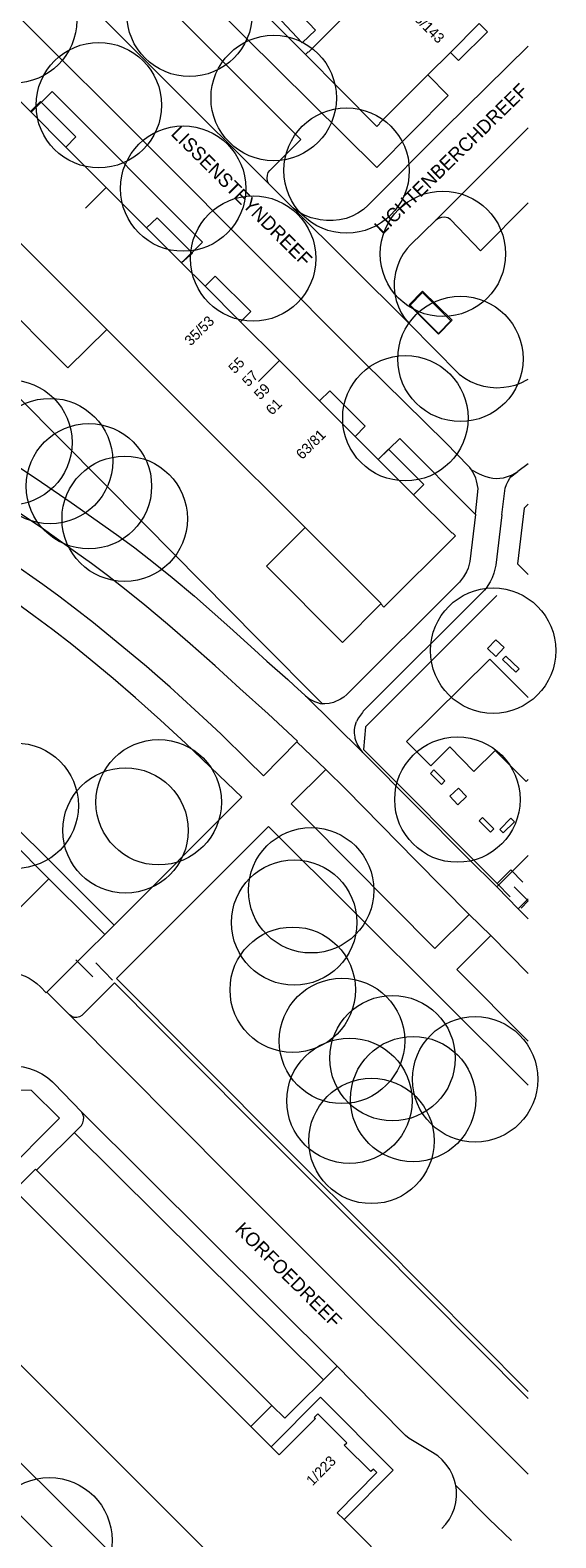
# Model space of a CAD drawing. Header units: metres. Extents: x 134994 to 136506, y 457393 to 459006.
# Tile 169 of 171: x 136449 to 136503, y 458680 to 458834. Entities that reach past the tile are written whole.
import ezdxf
from ezdxf.enums import TextEntityAlignment as Align

# ---------------------------------------------------------------- set-up
doc = ezdxf.new("R2010")
doc.units = ezdxf.units.M
for name, color, linetype, lineweight in [('B-WE-GR-BOOM-S', 250, 'Continuous', 13), ('B-WE-KG_BEBOUWING', 251, 'Continuous', 20), ('B-WE-KG_BEBOUWING TUSSENMUUR', 251, 'Continuous', 5), ('B-WE-KG_HUISNR', 251, 'Continuous', 5), ('B-WE-KG_ONDERGROND_REST', 251, 'Continuous', 5), ('B-WE-KG_STRAATNAAM', 251, 'Continuous', 5)]:
    doc.layers.add(name, color=color, linetype=linetype, lineweight=lineweight)
doc.styles.add('Styledgn000', font='dgn000.shx')

# ---------------------------------------------------------------- blocks, each defined once
blk = doc.blocks.new('SGR-BOOM_02')
blk.add_circle((0, 0), 6.4)

msp = doc.modelspace()

# ---------------------------------------------------------------- linework, layer by layer
at = {"layer": 'B-WE-KG_BEBOUWING', "flags": 128}
for points in [[(136500, 458854.16), (136493.44, 458847.58), (136477.58, 458831.69), (136477.54, 458831.73), (136477.26, 458831.44), (136484.55, 458824.11), (136484.87, 458824.41), (136484.84, 458824.44), (136489.77, 458829.38), (136492.07, 458831.67), (136495, 458834.61), (136495.84, 458833.77), (136492.9, 458830.83), (136492.07, 458831.67)], [(136476.93, 458832.65), (136474.83, 458834.89), (136476.19, 458836.16), (136478.28, 458833.93), (136476.93, 458832.65)], [(136439.33, 458835.5), (136443.24, 458831.58), (136446.85, 458827.98), (136449.2, 458825.63), (136449.27, 458825.55), (136452.82, 458822), (136453.84, 458823.04), (136450.22, 458826.67), (136449.2, 458825.63)], [(136452.82, 458822), (136456.94, 458817.88), (136461.06, 458813.75)], [(136464.62, 458810.19), (136461.06, 458813.75), (136462.12, 458814.79), (136465.73, 458811.16), (136464.62, 458810.19), (136467.03, 458807.79), (136470.64, 458804.17), (136474.61, 458800.2), (136478.72, 458796.08), (136482.34, 458792.46), (136484.69, 458790.11), (136485.76, 458791.14), (136489.36, 458787.54), (136488.31, 458786.49), (136492.23, 458782.56), (136492.28, 458782.6), (136492.59, 458782.29), (136485.28, 458775.03), (136484.96, 458775.35), (136485.01, 458775.4), (136477.25, 458783.15), (136467.41, 458792.97), (136457, 458803.37), (136449.73, 458810.64), (136441.73, 458818.63)], [(136467.03, 458807.79), (136468.05, 458808.82), (136471.69, 458805.21), (136470.64, 458804.17)], [(136478.72, 458796.08), (136479.77, 458797.11), (136483.38, 458793.5), (136482.34, 458792.46)], [(136484.69, 458790.11), (136488.31, 458786.49)], [(136486.67, 458676.4), (136481.21, 458681.85), (136480.5, 458682.56), (136484.57, 458686.65), (136484.2, 458687.01), (136483.95, 458686.76), (136481.23, 458689.46), (136481.48, 458689.71), (136478.53, 458692.64), (136478.17, 458692.28), (136478.28, 458692.17), (136474.58, 458688.46), (136473.76, 458689.29), (136471.69, 458691.36), (136447.58, 458715.48), (136446.2, 458716.86), (136444.46, 458718.6), (136444, 458719.06), (136435.38, 458710.43), (136435.84, 458709.97), (136478.19, 458667.63)], [(136481.21, 458681.85), (136486.23, 458686.91), (136478.81, 458694.34), (136473.76, 458689.29)]]:
    msp.add_lwpolyline(points, dxfattribs=at)
at = {"layer": 'B-WE-KG_BEBOUWING TUSSENMUUR'}
for p, q in [((136456.93, 458817.87), (136454.82, 458815.75)), ((136474.59, 458800.18), (136472.47, 458798.06))]:
    msp.add_line(p, q, dxfattribs=at)
at = {"layer": 'B-WE-KG_ONDERGROND_REST'}
for p, q in [((136476.42, 458832.29), (136466.57, 458842.2)), ((136476.42, 458832.29), (136477.26, 458831.44)), ((136500, 458823.97), (136490.57, 458814.55)), ((136473.54, 458818.23), (136475.75, 458816.02)), ((136475.75, 458816.02), (136487.85, 458803.98)), ((136489.23, 458807.28), (136487.85, 458805.88)), ((136489.22, 458807.14), (136487.95, 458805.86)), ((136492.11, 458804.27), (136489.22, 458807.14)), ((136492.24, 458804.31), (136489.23, 458807.28)), ((136487.85, 458805.88), (136490.86, 458802.91)), ((136487.95, 458805.86), (136490.84, 458802.98)), ((136490.84, 458802.98), (136492.11, 458804.27)), ((136490.86, 458802.91), (136492.24, 458804.31)), ((136500, 458789.67), (136498.96, 458788.86)), ((136494.63, 458784.52), (136494.62, 458784.47)), ((136477.29, 458765.96), (136483.13, 458760.18)), ((136478.77, 458765.19), (136479, 458765.16)), ((136482.36, 458761.62), (136482.33, 458761.76)), ((136476.4, 458761.28), (136479.35, 458758.44)), ((136500, 458726.2), (136473.49, 458752.62)), ((136500, 458749.67), (136496.8, 458746.48)), ((136446.15, 458742.36), (136451.06, 458747.28)), ((136451.06, 458747.28), (136455.33, 458743.05)), ((136496.84, 458746.81), (136498.18, 458745.46)), ((136500, 458745.02), (136498.58, 458746.48)), ((136498.99, 458744.22), (136500, 458745.23)), ((136493.98, 458743.64), (136496.19, 458741.5)), ((136500, 458743.2), (136498.99, 458744.22)), ((136500, 458737.62), (136496.19, 458741.5)), ((136450.88, 458735.71), (136455.14, 458739.97)), ((136455.57, 458737.29), (136453.83, 458739.02)), ((136455.86, 458738.72), (136457.56, 458736.95)), ((136450.88, 458735.71), (136453.19, 458733.39)), ((136454.44, 458723.44), (136480.51, 458697.52)), ((136453.65, 458721.37), (136479.1, 458696.11)), ((136449.8, 458717.55), (136473.85, 458693.52)), ((136480.51, 458697.52), (136482.02, 458696)), ((136482.02, 458696), (136487.48, 458690.44)), ((136473.85, 458693.52), (136471.69, 458691.36))]:
    msp.add_line(p, q, dxfattribs=at)
at = {"layer": 'B-WE-KG_ONDERGROND_REST', "flags": 128}
for points in [[(136493.91, 458789.42), (136491.61, 458791.81), (136483.21, 458800.08), (136461.82, 458821.53), (136447.79, 458835.52), (136438.99, 458844.34)], [(136473.54, 458818.23), (136473.41, 458818.51), (136473.36, 458818.81), (136473.38, 458819.12), (136473.48, 458819.41), (136473.62, 458819.62), (136476.79, 458822.79), (136456.72, 458842.88), (136453.5, 458839.67), (136453.26, 458839.51), (136452.98, 458839.43), (136452.69, 458839.42), (136452.4, 458839.5), (136452.15, 458839.65), (136452.11, 458839.68)], [(136489.77, 458829.38), (136491.84, 458827.25), (136484.54, 458819.92), (136464.39, 458839.93), (136466.57, 458842.2)], [(136452.11, 458839.68), (136463.32, 458828.41), (136473.54, 458818.23)], [(136500, 458832.32), (136491.48, 458823.9), (136483.68, 458816.07), (136483.18, 458815.63), (136482.63, 458815.26), (136482.04, 458814.95), (136481.41, 458814.72), (136480.76, 458814.56), (136480.1, 458814.49), (136479.43, 458814.49), (136478.77, 458814.57), (136478.5, 458814.63), (136477.86, 458814.79), (136477.24, 458815.02), (136476.66, 458815.33), (136476.12, 458815.7), (136475.75, 458816.02)], [(136464.62, 458810.19), (136466.77, 458812.28), (136451.43, 458827.68), (136449.27, 458825.55)], [(136422.35, 458822.25), (136460.84, 458783.49), (136472.43, 458771.77), (136479, 458765.16)], [(136457, 458803.37), (136453, 458799.47), (136437.79, 458814.7), (136441.73, 458818.63)], [(136410.69, 458816.85), (136418.42, 458809.76), (136421.21, 458807.49), (136424.09, 458805.3), (136427.03, 458803.18), (136430.01, 458801.12), (136431.3, 458800.26), (136439.45, 458794.91), (136447.33, 458789.79), (136450.33, 458787.79), (136453.36, 458785.71), (136456.59, 458783.44), (136458.22, 458782.27), (136459.84, 458781.07), (136461.77, 458779.58), (136463.67, 458778.05), (136465.93, 458776.13), (136469.54, 458772.95), (136472.07, 458770.65), (136473.34, 458769.51), (136475.47, 458767.64), (136476.1, 458767.05), (136477.25, 458765.99), (136477.29, 458765.96)], [(136500, 458816.31), (136495.15, 458811.41), (136492.07, 458814.62), (136491.79, 458814.76), (136491.47, 458814.83), (136491.15, 458814.81), (136490.85, 458814.72), (136490.57, 458814.55)], [(136490.57, 458814.55), (136487.95, 458812), (136487.65, 458811.65), (136487.25, 458811.09), (136486.91, 458810.49), (136486.65, 458809.85), (136486.46, 458809.18), (136486.35, 458808.5), (136486.33, 458808.33), (136486.32, 458807.65), (136486.39, 458806.98), (136486.53, 458806.32), (136486.76, 458805.68), (136487.05, 458805.07), (136487.42, 458804.5), (136487.85, 458803.98)], [(136487.85, 458803.98), (136492.96, 458798.82), (136493.53, 458798.41), (136494.13, 458798.06), (136494.77, 458797.79), (136495.44, 458797.59), (136496.13, 458797.47), (136496.82, 458797.43), (136497.52, 458797.47), (136498.03, 458797.55), (136498.67, 458797.7), (136499.28, 458797.93), (136499.86, 458798.22), (136500, 458798.31)], [(136494.62, 458784.47), (136486.89, 458792.23), (136484.69, 458790.11)], [(136494.22, 458789.04), (136494.05, 458789.28), (136493.91, 458789.42)], [(136494.63, 458784.52), (136494.89, 458787.13), (136494.73, 458787.93), (136494.65, 458788.19), (136494.52, 458788.51), (136494.36, 458788.81), (136494.22, 458789.04)], [(136494.22, 458789.04), (136494.94, 458788.66), (136495.3, 458788.49), (136495.67, 458788.35), (136496.05, 458788.25), (136496.4, 458788.2), (136496.76, 458788.17), (136497.12, 458788.19), (136497.47, 458788.24), (136497.89, 458788.35), (136498.3, 458788.51), (136498.68, 458788.7), (136498.96, 458788.86)], [(136497.32, 458784.45), (136497.67, 458787.18), (136497.79, 458787.54), (136497.96, 458787.88), (136498.14, 458788.18), (136498.25, 458788.32), (136498.96, 458788.86)], [(136476.4, 458761.28), (136476.46, 458761.35), (136473.46, 458764.13), (136470.57, 458766.71), (136468.05, 458769.02), (136465.49, 458771.29), (136463.2, 458773.28), (136460.87, 458775.22), (136458.98, 458776.77), (136457.05, 458778.27), (136455.44, 458779.47), (136453.81, 458780.65), (136450.52, 458782.97), (136447.53, 458785.01)], [(136500, 458785.53), (136499.6, 458785.13), (136498.91, 458779.43), (136500, 458778.34)], [(136494.62, 458784.47), (136494.06, 458779.67), (136493.88, 458779.01), (136493.71, 458778.62), (136493.41, 458778.12), (136493.01, 458777.59), (136481.49, 458766.1), (136481.19, 458765.84), (136480.85, 458765.62), (136480.13, 458765.29), (136479.7, 458765.18), (136479.26, 458765.14), (136479, 458765.16)], [(136497.32, 458784.45), (136496.7, 458779.3), (136496.51, 458778.48), (136496.34, 458778.01), (136496.14, 458777.61), (136495.71, 458776.97), (136495.54, 458776.76), (136483.16, 458764.4), (136483.08, 458764.26)], [(136484.96, 458775.35), (136481.04, 458771.41), (136473.28, 458779.22), (136477.25, 458783.15)], [(136469.26, 458757.07), (136465.03, 458761.15), (136462.48, 458763.47), (136459.91, 458765.76), (136457.63, 458767.74), (136455.31, 458769.68), (136453.41, 458771.2), (136451.47, 458772.69), (136445, 458777.46), (136441.45, 458779.77), (136438.92, 458781.54), (136428.81, 458771.37), (136456.22, 458744.09)], [(136471.37, 458759.39), (136468.65, 458762.04), (136467.23, 458763.39), (136464.73, 458765.71), (136463.46, 458766.85), (136462.18, 458767.98), (136461.03, 458768.97), (136455.62, 458773.41), (136453.71, 458774.92), (136452.1, 458776.14), (136450.46, 458777.32), (136447.17, 458779.65)], [(136496.81, 458776.2), (136483.41, 458762.8), (136483.19, 458760.5), (136496.84, 458746.81)], [(136496.7, 458769.99), (136495.85, 458770.79), (136496.7, 458771.7), (136497.55, 458770.9), (136496.7, 458769.99)], [(136496.1, 458769.72), (136487.59, 458761.32), (136490.08, 458758.82), (136492.02, 458760.75), (136494.46, 458758.25), (136496.65, 458760.4), (136499.8, 458757.23), (136500, 458757.43)], [(136500, 458765.8), (136496.1, 458769.72)], [(136497.38, 458769.67), (136498.74, 458768.37), (136499.08, 458768.73), (136497.72, 458770.03), (136497.38, 458769.67)], [(136451.06, 458747.28), (136447.2, 458751.18), (136436.53, 458761.81), (136433.03, 458765.22), (136429.71, 458768.59)], [(136477.29, 458765.96), (136477.71, 458765.64), (136478.18, 458765.39), (136478.49, 458765.27), (136478.77, 458765.19)], [(136482.33, 458761.76), (136482.29, 458762.16), (136482.29, 458762.54), (136482.35, 458762.92), (136482.48, 458763.33)], [(136483.08, 458764.26), (136482.67, 458763.71), (136482.48, 458763.33)], [(136476.4, 458761.28), (136473, 458757.8), (136471.37, 458759.39)], [(136483.13, 458760.18), (136482.81, 458760.61), (136482.55, 458761.07), (136482.42, 458761.4), (136482.36, 458761.62)], [(136496.8, 458746.48), (136493.86, 458749.39), (136483.19, 458760.12), (136483.13, 458760.18)], [(136469.26, 458757.07), (136470.77, 458755.61), (136457.76, 458742.55)], [(136479.35, 458758.44), (136475.82, 458754.93), (136477.4, 458753.33)], [(136493.98, 458743.64), (136488.55, 458749.14), (136481.41, 458756.39), (136479.35, 458758.44)], [(136490.03, 458758.04), (136491.15, 458756.93), (136491.51, 458757.28), (136490.38, 458758.4), (136490.03, 458758.04)], [(136492.01, 458755.72), (136492.88, 458756.55), (136493.71, 458755.68), (136492.83, 458754.85), (136492.01, 458755.72)], [(136500, 458694.93), (136484.58, 458710.46), (136475.25, 458719.78), (136457.99, 458737.1), (136473.49, 458752.62)], [(136477.4, 458753.33), (136490.49, 458740.17), (136493.98, 458743.64)], [(136495, 458753.21), (136496.16, 458752.04), (136496.51, 458752.39), (136495.36, 458753.56), (136495, 458753.21)], [(136498.25, 458753.47), (136497.11, 458752.33), (136497.46, 458751.98), (136498.6, 458753.11), (136498.25, 458753.47)], [(136496.84, 458746.81), (136498.22, 458748.19), (136499.45, 458746.94)], [(136498.99, 458744.22), (136496.84, 458746.44), (136496.8, 458746.48)], [(136498.99, 458744.22), (136496.84, 458746.44)], [(136499.28, 458744.28), (136500, 458745.02)], [(136457.76, 458742.55), (136456.22, 458744.09)], [(136456.78, 458741.61), (136455.33, 458743.05)], [(136456.78, 458741.61), (136457.76, 458742.55)], [(136455.14, 458739.97), (136456.78, 458741.61)], [(136500, 458730.7), (136492.71, 458738.01), (136496.19, 458741.5)], [(136441.14, 458733.02), (136444.53, 458736.42), (136444.97, 458736.75), (136445.43, 458737.06), (136445.94, 458737.29), (136446.46, 458737.47), (136446.68, 458737.53), (136447.18, 458737.6), (136447.68, 458737.59), (136448.18, 458737.5), (136448.65, 458737.33), (136449.08, 458737.13), (136449.49, 458736.88), (136449.86, 458736.59), (136450.21, 458736.27), (136450.82, 458735.65), (136450.88, 458735.71)], [(136500, 458694.23), (136484.22, 458710.1), (136471.25, 458723.08), (136457.78, 458736.66), (136454.45, 458733.34), (136454.21, 458733.2), (136453.95, 458733.13), (136453.67, 458733.14), (136453.42, 458733.23), (136453.19, 458733.39)], [(136500, 458686.48), (136469.69, 458716.79), (136453.19, 458733.39)], [(136428.38, 458711.85), (136436.37, 458719.76), (136443.05, 458726.44), (136443.48, 458726.88), (136443.96, 458727.25), (136444.48, 458727.55), (136445.04, 458727.79), (136445.63, 458727.95), (136445.71, 458727.96), (136446.39, 458728.11), (136447.07, 458728.19), (136447.76, 458728.18), (136448.44, 458728.1), (136449.11, 458727.93), (136449.75, 458727.69), (136450.36, 458727.38), (136450.93, 458727), (136451.45, 458726.55), (136451.59, 458726.42), (136454.44, 458723.44)], [(136500, 458635.91), (136478.52, 458657.27), (136454.36, 458681.49), (136428.27, 458707.45), (136446.62, 458725.78), (136449.27, 458725.72), (136452.18, 458722.85), (136446.2, 458716.86)], [(136449.8, 458717.55), (136454.4, 458722.11), (136454.55, 458722.36), (136454.63, 458722.65), (136454.64, 458722.94), (136454.56, 458723.23), (136454.44, 458723.44)], [(136447.58, 458715.48), (136449.73, 458717.62), (136449.8, 458717.55)], [(136500, 458630.47), (136423.99, 458706.42), (136423.97, 458706.45), (136423.85, 458706.61), (136423.81, 458706.8)], [(136480.51, 458697.52), (136475.18, 458692.21), (136473.85, 458693.52)], [(136490.23, 458688.7), (136487.86, 458690.15), (136487.48, 458690.44)], [(136492.49, 458685.86), (136492.28, 458686.44), (136492, 458686.98), (136491.65, 458687.49), (136491.24, 458687.95), (136490.77, 458688.35), (136490.23, 458688.7)], [(136491.18, 458680.93), (136491.61, 458681.38), (136491.97, 458681.89), (136492.26, 458682.43), (136492.48, 458683.01), (136492.63, 458683.61), (136492.7, 458684.23), (136492.68, 458684.85), (136492.61, 458685.33)], [(136492.61, 458685.33), (136492.59, 458685.46), (136492.49, 458685.86)], [(136492.61, 458685.33), (136496.04, 458681.91), (136498.31, 458679.71)]]:
    msp.add_lwpolyline(points, dxfattribs=at)

# ---------------------------------------------------------------- block references
at = {"layer": 'B-WE-GR-BOOM-S'}
for p in [(136465.43, 458835.6), (136447.52, 458834.94), (136456.18, 458826.28), (136474.03, 458827.01), (136481.47, 458819.6), (136464.79, 458817.76), (136491.3, 458811.1), (136471.93, 458810.62), (136493.09, 458800.37), (136487.47, 458794.31), (136447.05, 458791.83), (136451.2, 458789.94), (136455.17, 458787.37), (136458.82, 458784.05), (136496.43, 458770.58), (136492.78, 458755.37), (136447.69, 458754.75), (136462.29, 458755.1), (136458.9, 458752.22), (136477.85, 458746.11), (136476.12, 458742.82), (136475.97, 458735.96), (136481, 458730.73), (136486.16, 458728.97), (136494.59, 458726.81), (136481.76, 458724.62), (136488.26, 458724.79), (136484.01, 458720.52), (136451.13, 458679.74)]:
    msp.add_blockref('SGR-BOOM_02', p, dxfattribs=at)

# ---------------------------------------------------------------- texts
at = {"layer": 'B-WE-KG_HUISNR', "linetype": 'Continuous', "style": 'Styledgn000'}
for s, rotation, p in [('125/143', 315.0077, (136491.19, 458832.88)), ('35/53', 44.9767, (136467.68, 458804.5)), ('55', 44.8295, (136470.78, 458800.27)), ('57', 44.8372, (136472.17, 458798.94)), ('59', 44.8295, (136473.39, 458797.6)), ('61', 44.8372, (136474.6, 458796.04)), ('63/81', 44.9767, (136479.06, 458792.9)), ('1/223', 45.2091, (136480.1, 458688.11))]:
    msp.add_text(s, height=1.054, rotation=rotation, dxfattribs=at).set_placement(p, align=Align.MIDDLE_RIGHT)
at = {"layer": 'B-WE-KG_STRAATNAAM', "style": 'Styledgn000'}
for s, rotation, p in [('LICHTENBERCHDREEF', 44.3347, (136485.14, 458813.01)), ('LISSENSTEYNDREEF', 315.0786, (136463.46, 458823.28)), ('KORFOEDREEF', 315.2787, (136469.99, 458711.36))]:
    msp.add_text(s, height=1.4, rotation=rotation, dxfattribs=at).set_placement(p)

doc.saveas('drawing.dxf')
